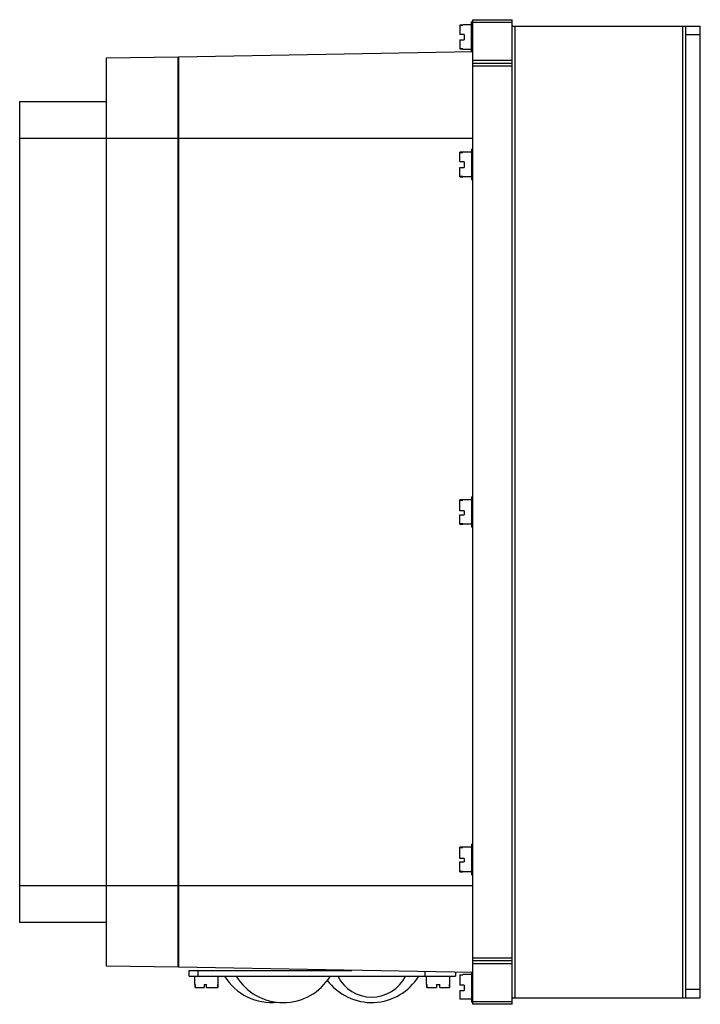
# Model space of a CAD drawing. Header units: millimetres. Extents: x 34 to 269, y 40 to 380.
import ezdxf

# ---------------------------------------------------------------- set-up
doc = ezdxf.new("R2010")
doc.units = ezdxf.units.MM
doc.header["$LTSCALE"] = 27.385623
doc.layers.get('0').update_dxf_attribs({"linetype": 'CONTINUOUS'})

msp = doc.modelspace()

# ---------------------------------------------------------------- linework, layer by layer
at = {"color": 7}
for p, q in [((186.6, 378.18), (185.6, 378.18)), ((185.6, 378.16), (185.6, 374.89)), ((185.6, 378.16), (186.6, 378.16)), ((186.6, 378.31), (186.6, 378.16)), ((189.6, 378.31), (186.6, 378.31)), ((189.6, 369.05), (189.6, 379.31)), ((190.1, 379.31), (189.6, 379.31)), ((190.1, 40.06), (190.1, 380.06)), ((190.1, 380.06), (203.6, 380.06)), ((203.6, 379.06), (190.1, 379.06)), ((203.6, 40.06), (203.6, 380.06)), ((203.88, 377.86), (268.6, 377.86)), ((204.6, 377.86), (204.6, 42.26)), ((262.6, 42.26), (262.6, 377.86)), ((263.6, 42.26), (263.6, 377.86)), ((268.6, 42.26), (268.6, 377.86)), ((187.1, 374.89), (185.6, 374.89)), ((187.1, 374.89), (187.1, 373.14)), ((190.1, 374.06), (189.6, 374.06)), ((268.6, 374.86), (263.6, 374.86)), ((185.6, 373.14), (185.6, 369.96)), ((185.6, 373.14), (187.1, 373.14)), ((63.6, 366.84), (88.3, 367.27)), ((88.3, 52.85), (88.3, 367.27)), ((88.6, 367.29), (190.1, 369.06)), ((88.6, 52.83), (88.6, 367.29)), ((186.6, 369.96), (185.6, 369.96)), ((185.6, 369.94), (186.6, 369.94)), ((186.6, 369.96), (186.6, 369.81)), ((189.6, 369.81), (186.6, 369.81)), ((63.6, 53.28), (63.6, 366.84)), ((88.3, 364.28), (88.6, 364.29)), ((190.1, 366.06), (203.6, 366.06)), ((190.1, 365.06), (203.6, 365.06)), ((203.6, 364.06), (190.1, 364.06)), ((33.6, 68.28), (33.6, 351.84)), ((33.6, 351.84), (63.6, 351.84)), ((63.6, 339.06), (33.6, 339.06)), ((190.1, 339.06), (63.6, 339.06)), ((185.6, 331.02), (185.6, 334.28)), ((186.6, 334.28), (185.6, 334.28)), ((185.6, 334.17), (186.6, 334.17)), ((186.6, 334.31), (186.6, 334.17)), ((189.6, 334.31), (186.6, 334.31)), ((189.6, 335.31), (189.6, 324.81)), ((189.6, 335.31), (190.1, 335.31)), ((187.1, 331.02), (185.6, 331.02)), ((187.1, 331.02), (187.1, 329.07)), ((185.6, 325.84), (185.6, 329.07)), ((185.6, 329.07), (187.1, 329.07)), ((186.6, 325.95), (185.6, 325.95)), ((185.6, 325.84), (186.6, 325.84)), ((186.6, 325.95), (186.6, 325.81)), ((189.6, 325.81), (186.6, 325.81)), ((190.1, 324.81), (189.6, 324.81)), ((186.6, 214.28), (185.6, 214.28)), ((185.6, 210.44), (185.6, 214.28)), ((189.6, 214.31), (186.6, 214.31)), ((186.6, 214.31), (186.6, 214.15)), ((189.6, 215.31), (190.1, 215.31)), ((189.6, 215.31), (189.6, 204.81)), ((88.6, 211.31), (88.3, 211.31)), ((185.6, 214.15), (186.6, 214.15)), ((88.6, 208.81), (88.3, 208.81)), ((187.1, 210.44), (185.6, 210.44)), ((185.6, 209.08), (187.1, 209.08)), ((185.6, 205.84), (185.6, 209.08)), ((187.1, 210.44), (187.1, 209.08)), ((186.6, 205.97), (185.6, 205.97)), ((185.6, 205.84), (186.6, 205.84)), ((186.6, 205.97), (186.6, 205.81)), ((189.6, 205.81), (186.6, 205.81)), ((190.1, 204.81), (189.6, 204.81)), ((189.6, 95.31), (190.1, 95.31)), ((189.6, 95.31), (189.6, 84.81)), ((186.6, 94.28), (185.6, 94.28)), ((185.6, 90.4), (185.6, 94.28)), ((185.6, 94.22), (186.6, 94.22)), ((189.6, 94.31), (186.6, 94.31)), ((186.6, 94.31), (186.6, 94.22)), ((187.1, 90.4), (185.6, 90.4)), ((185.6, 89.31), (187.1, 89.31)), ((185.6, 85.84), (185.6, 89.31)), ((187.1, 90.4), (187.1, 89.31)), ((186.6, 85.9), (185.6, 85.9)), ((185.6, 85.84), (186.6, 85.84)), ((186.6, 85.9), (186.6, 85.81)), ((189.6, 85.81), (186.6, 85.81)), ((190.1, 84.81), (189.6, 84.81)), ((33.6, 81.06), (63.6, 81.06)), ((63.6, 81.06), (190.1, 81.06)), ((63.6, 68.28), (33.6, 68.28)), ((88.6, 55.83), (88.3, 55.84)), ((190.1, 56.06), (203.6, 56.06)), ((203.6, 55.06), (190.1, 55.06)), ((88.3, 52.85), (63.6, 53.28)), ((190.1, 51.06), (88.6, 52.83)), ((92.1, 51.79), (148.28, 51.79)), ((92.1, 49.79), (92.1, 51.79)), ((95.1, 51.79), (95.1, 49.79)), ((173.6, 49.79), (173.6, 51.35)), ((184.1, 51.16), (184.1, 49.79)), ((189.6, 51.07), (189.6, 40.81)), ((203.6, 54.06), (190.1, 54.06)), ((92.1, 49.79), (184.1, 49.79)), ((94.1, 46.89), (94.1, 49.79)), ((102.1, 46.89), (102.1, 49.79)), ((174.1, 46.89), (174.1, 49.79)), ((182.1, 46.89), (182.1, 49.79)), ((185.6, 50.23), (186.6, 50.23)), ((185.6, 50.23), (185.6, 46.63)), ((186.6, 50.18), (185.6, 50.18)), ((189.6, 50.31), (186.6, 50.31)), ((186.6, 50.31), (186.6, 50.23)), ((94.1, 46.89), (94.2, 46.89)), ((94.13, 45.89), (94.13, 46.89)), ((94.13, 45.89), (97.3, 45.89)), ((94.18, 46.89), (94.18, 45.89)), ((94.2, 45.89), (94.2, 46.89)), ((97.3, 46.89), (98.07, 46.89)), ((97.3, 46.89), (97.3, 45.89)), ((98.07, 45.89), (98.07, 46.89)), ((98.07, 45.89), (102.06, 45.89)), ((101.99, 46.89), (102.1, 46.89)), ((101.99, 46.89), (101.99, 45.89)), ((102.02, 45.89), (102.02, 46.89)), ((102.06, 46.89), (102.06, 45.89)), ((174.1, 46.89), (174.2, 46.89)), ((174.14, 46.89), (174.14, 45.89)), ((174.14, 45.89), (177.5, 45.89)), ((174.2, 45.89), (174.2, 46.89)), ((177.5, 46.89), (178.7, 46.89)), ((177.5, 46.89), (177.5, 45.89)), ((178.7, 45.89), (178.7, 46.89)), ((178.7, 45.89), (182.05, 45.89)), ((181.99, 46.89), (182.1, 46.89)), ((181.99, 46.89), (181.99, 45.89)), ((182.05, 45.89), (182.05, 46.89)), ((187.1, 46.63), (185.6, 46.63)), ((185.6, 44.88), (187.1, 44.88)), ((185.6, 44.88), (185.6, 41.89)), ((187.1, 46.63), (187.1, 44.88)), ((189.6, 46.06), (190.1, 46.06)), ((263.6, 45.26), (268.6, 45.26)), ((185.6, 41.94), (186.6, 41.94)), ((186.6, 41.89), (185.6, 41.89)), ((186.6, 41.89), (186.6, 41.81)), ((189.6, 41.81), (186.6, 41.81)), ((190.1, 40.81), (189.6, 40.81)), ((190.1, 41.06), (203.6, 41.06)), ((203.88, 42.26), (268.6, 42.26)), ((203.6, 40.06), (190.1, 40.06))]:
    msp.add_line(p, q, dxfattribs=at)
for centre, radius, start, end in [((120.6, 59.75), 19.08, 211.4756, 276.0731), ((124.6, 59.75), 19.08, 211.4756, 328.5244), ((155.1, 59.75), 19.08, 216.373, 328.5244), ((155.1, 55.6), 13.05, 206.4382, 333.5618)]:
    msp.add_arc(centre, radius, start, end, dxfattribs=at)
for points, knots in [([(203.88, 377.86), (203.81, 377.86), (203.62, 377.84), (203.6, 377.65), (203.6, 377.57)], [0, 0, 0, 0, 0.500059, 1, 1, 1, 1]), ([(203.6, 42.55), (203.6, 42.47), (203.62, 42.28), (203.81, 42.26), (203.88, 42.26)], [0, 0, 0, 0, 0.500028, 1, 1, 1, 1])]:
    msp.add_open_spline(points, degree=3, knots=knots, dxfattribs=at)

doc.saveas('drawing.dxf')
